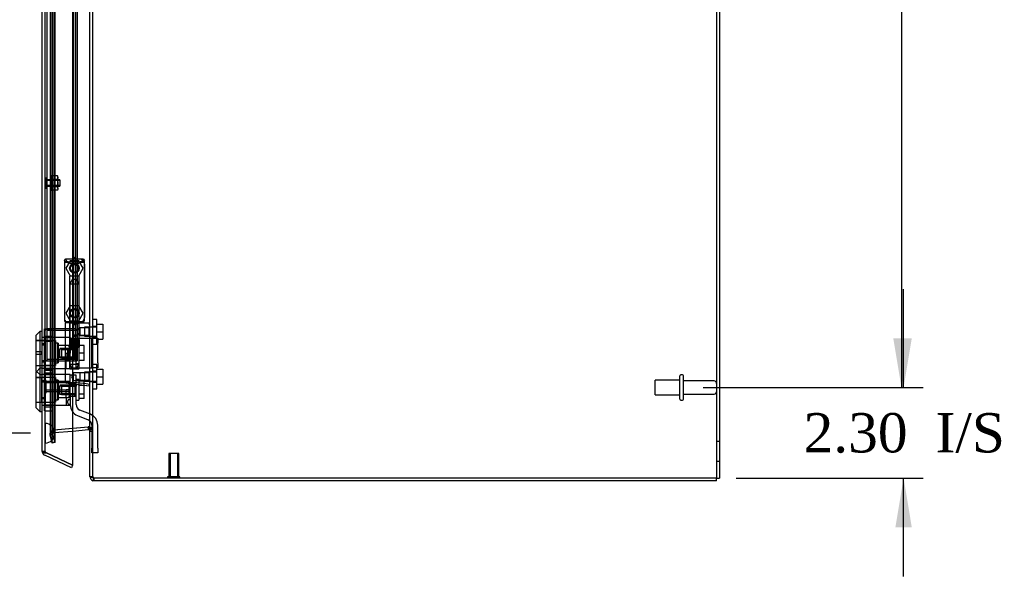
# Model space of a CAD drawing. Header units: inches. Extents: x 1 to 240, y -1 to 159.
# Tile 22 of 30: x 105 to 130, y 54 to 68. Entities that reach past the tile are written whole.
import ezdxf
from ezdxf.enums import TextEntityAlignment as Align
from ezdxf.lldxf.tags import DXFTag

# ---------------------------------------------------------------- set-up
doc = ezdxf.new("R2010")
doc.units = ezdxf.units.IN
doc.header["$MEASUREMENT"] = 0
for name, color, linetype in [('COM70220', 7, 'Continuous'), ('COM70701-3', 7, 'Continuous'), ('COM70703-7', 7, 'Continuous'), ('COM70704-3', 7, 'Continuous'), ('COM70705-11', 7, 'Continuous'), ('COM70714-1', 7, 'Continuous'), ('COM70714-3', 7, 'Continuous'), ('Default', 7, 'Continuous'), ('HNG86659-1', 7, 'Continuous'), ('HNG86659-2', 7, 'Continuous'), ('LOK10031', 7, 'Continuous'), ('LOK10031_CAM', 7, 'Continuous'), ('LOK10031_INSERT', 7, 'Continuous'), ('LOK10031_NUT', 7, 'Continuous'), ('LOK10031_SC', 7, 'Continuous'), ('NTS18118', 7, 'Continuous'), ('SCS86661', 7, 'Continuous'), ('STD26063', 7, 'Continuous'), ('STD26089', 7, 'Continuous'), ('STD26258', 7, 'Continuous'), ('WAM30017', 7, 'Continuous')]:
    doc.layers.add(name, color=color, linetype=linetype)
doc.styles.add('SEACAD_Times_New_Roman', font='times.ttf')
tags = doc.linetypes.add('HIDDEN2', pattern=[0.1875, 0.125, -0.0625]).pattern_tags.tags
tags[6:7] = [DXFTag(74, 4), DXFTag(75, 0), DXFTag(340, '0'), DXFTag(46, 0.0), DXFTag(50, 0.0), DXFTag(44, 0.0), DXFTag(45, 0.0)]
tags[4:5] = [DXFTag(74, 4), DXFTag(75, 0), DXFTag(340, '0'), DXFTag(46, 0.0), DXFTag(50, 0.0), DXFTag(44, 0.0), DXFTag(45, 0.0)]
doc.dimstyles.new('HAMMOND_(STH_-_240x160)', dxfattribs={"dimtxt": 1, "dimasz": 1.25, "dimexe": 0.5, "dimexo": 0.5, "dimgap": 0.25, "dimtad": 0, "dimtih": 1, "dimtoh": 1, "dimzin": 0, "dimdsep": 46, "dimtxsty": 'SEACAD_Times_New_Roman', "dimblk1": '_SE_FILLED', "dimblk2": '_SE_FILLED', "dimsah": 1, "dimcen": 0.5, "dimadec": 0, "dimazin": 0, "dimtfac": 0.8, "dimtofl": 0, "dimtmove": 0, "dimatfit": 3, "dimfxl": 1, "dimtolj": 1, "dimtzin": 0, "dimarcsym": 0})

# ---------------------------------------------------------------- blocks, each defined once
blk = doc.blocks.new('SE2')
at = {"layer": 'COM70220', "color": 7, "linetype": 'HIDDEN2'}
for p, q in [((105.218, 57.771), (105.218, 102.89)), ((105.219, 57.771), (105.219, 102.89)), ((105.221, 57.771), (105.221, 102.89)), ((105.467, 57.771), (105.467, 102.89)), ((105.218, 57.272), (105.218, 57.771)), ((105.218, 57.77), (105.219, 57.77)), ((105.219, 57.272), (105.219, 57.771)), ((105.219, 57.77), (105.221, 57.521)), ((105.221, 57.521), (105.221, 57.771)), ((105.467, 57.521), (105.467, 57.771)), ((105.221, 57.521), (105.219, 57.272)), ((105.219, 57.272), (105.218, 57.272))]:
    blk.add_line(p, q, dxfattribs=at)
for start, end in [(0, 90), (270, 0)]:
    blk.add_arc((105.217, 57.521), 0.25, start, end, dxfattribs=at)
at = {"layer": 'COM70701-3', "color": 7, "linetype": 'Continuous'}
for p in [(122.355, 111.677), (122.283, 56.38)]:
    blk.add_line(p, (122.355, 56.38), dxfattribs=at)
at = {"layer": 'COM70701-3', "color": 7, "linetype": 'HIDDEN2'}
for p, q in [((106.427, 60.221), (106.355, 60.221)), ((106.355, 59.981), (106.427, 59.981)), ((106.427, 59.079), (106.355, 59.079)), ((106.355, 58.839), (106.427, 58.839)), ((106.349, 57.633), (106.41, 57.633)), ((122.355, 57.308), (122.283, 57.308)), ((122.283, 56.808), (122.355, 56.808))]:
    blk.add_line(p, q, dxfattribs=at)
at = {"layer": 'COM70703-7', "color": 7, "linetype": 'HIDDEN2'}
for p, q in [((105.356, 57.553), (105.36, 57.56)), ((105.42, 57.519), (105.36, 57.56)), ((105.42, 57.519), (105.36, 57.56)), ((105.424, 57.604), (105.44, 57.606)), ((105.441, 57.534), (105.424, 57.604)), ((105.44, 57.606), (106.309, 57.683)), ((105.447, 57.535), (105.44, 57.606)), ((105.447, 57.535), (105.917, 57.576)), ((106.309, 57.683), (106.328, 57.683)), ((106.309, 57.682), (106.309, 57.683)), ((106.322, 57.611), (106.328, 57.683)), ((106.327, 57.674), (106.328, 57.683)), ((106.348, 57.597), (106.405, 57.64)), ((106.349, 57.594), (106.41, 57.633)), ((106.355, 57.602), (106.405, 57.64)), ((106.355, 57.598), (106.41, 57.633)), ((106.355, 57.575), (106.427, 57.575)), ((106.405, 57.64), (106.41, 57.633)), ((105.342, 57.499), (105.356, 57.553)), ((105.414, 57.499), (105.342, 57.499)), ((105.345, 57.471), (105.342, 57.499)), ((105.415, 57.49), (105.345, 57.471)), ((105.4, 57.266), (105.345, 57.471)), ((105.419, 57.517), (105.356, 57.553)), ((105.414, 57.499), (105.419, 57.517)), ((105.415, 57.49), (105.414, 57.499)), ((105.47, 57.285), (105.415, 57.49)), ((105.419, 57.517), (105.42, 57.519)), ((105.42, 57.519), (105.441, 57.534)), ((105.441, 57.534), (105.447, 57.535)), ((105.47, 57.285), (105.4, 57.266)), ((106.355, 56.416), (106.427, 56.416))]:
    blk.add_line(p, q, dxfattribs=at)
at = {"layer": 'COM70703-7', "color": 7, "linetype": 'Continuous'}
for p, q in [((105.917, 57.576), (106.316, 57.611)), ((106.316, 57.611), (106.309, 57.682)), ((106.316, 57.611), (106.322, 57.611)), ((106.322, 57.611), (106.327, 57.674)), ((106.348, 57.597), (106.355, 57.602)), ((106.348, 57.597), (106.349, 57.594)), ((106.349, 57.594), (106.355, 57.598)), ((106.453, 56.382), (106.432, 56.313)), ((106.463, 56.308), (106.432, 56.313)), ((106.463, 56.308), (106.463, 56.38)), ((122.283, 56.308), (106.463, 56.308)), ((122.283, 56.308), (122.283, 56.38))]:
    blk.add_line(p, q, dxfattribs=at)
at = {"layer": 'COM70703-7', "color": 7, "linetype": 'HIDDEN2'}
for centre, radius, start, end in [((105.45, 57.499), 0.108, 103.7843, 145.7899), ((106.319, 57.575), 0.108, 36.8348, 85.3824), ((106.318, 57.575), 0.109, 0.0924, 32.6845), ((106.463, 56.416), 0.036, 180.0001, 253.6889)]:
    blk.add_arc(centre, radius, start, end, dxfattribs=at)
at = {"layer": 'COM70703-7', "color": 7, "linetype": 'Continuous'}
for centre, radius, start, end in [((106.319, 57.575), 0.036, 36.835, 85.3822), ((106.463, 56.416), 0.108, 180, 253.689)]:
    blk.add_arc(centre, radius, start, end, dxfattribs=at)
at = {"layer": 'COM70704-3', "color": 7, "linetype": 'Continuous'}
for p, q in [((122.283, 111.679), (122.283, 56.38)), ((106.355, 56.416), (106.355, 104.211)), ((105.917, 57.648), (106.316, 57.683)), ((106.316, 57.683), (106.322, 57.681)), ((106.319, 57.682), (106.319, 57.682)), ((106.348, 57.64), (106.355, 57.575)), ((106.463, 56.38), (106.432, 56.383)), ((122.283, 56.38), (106.463, 56.38))]:
    blk.add_line(p, q, dxfattribs=at)
at = {"layer": 'COM70704-3', "color": 7, "linetype": 'HIDDEN2'}
for p, q in [((106.427, 56.416), (106.427, 104.211)), ((105.342, 103.133), (105.342, 57.499)), ((105.4, 57.285), (105.4, 103.346)), ((105.414, 103.133), (105.414, 57.499)), ((105.47, 57.285), (105.47, 103.346)), ((105.42, 57.56), (105.36, 57.56)), ((105.414, 57.499), (105.42, 57.56)), ((105.42, 57.56), (105.441, 57.603)), ((105.424, 57.603), (105.44, 57.606)), ((105.441, 57.603), (105.424, 57.603)), ((105.44, 57.606), (106.309, 57.683)), ((105.447, 57.606), (105.44, 57.606)), ((105.441, 57.603), (105.447, 57.606)), ((105.447, 57.606), (105.917, 57.648)), ((106.316, 57.683), (106.309, 57.683)), ((106.319, 57.682), (106.319, 57.682)), ((106.322, 57.681), (106.328, 57.681)), ((106.348, 57.64), (106.405, 57.64)), ((106.355, 57.575), (106.427, 57.575)), ((105.414, 57.499), (105.342, 57.499)), ((105.345, 57.49), (105.342, 57.499)), ((105.415, 57.49), (105.345, 57.49)), ((105.4, 57.285), (105.345, 57.49)), ((105.47, 57.285), (105.415, 57.49)), ((105.47, 57.285), (105.4, 57.285)), ((106.355, 56.416), (106.427, 56.416)), ((106.453, 56.383), (106.432, 56.383))]:
    blk.add_line(p, q, dxfattribs=at)
at = {"layer": 'COM70704-3', "color": 7, "linetype": 'Continuous'}
blk.add_arc((106.143, 57.54), 0.228, 26.0218, 38.2777, dxfattribs=at)
blk.add_open_spline([(106.432, 56.383), (106.421, 56.386), (106.411, 56.388), (106.392, 56.394), (106.383, 56.397), (106.369, 56.402), (106.364, 56.405), (106.357, 56.411), (106.355, 56.413), (106.355, 56.416)], degree=3, knots=[0, 0, 0, 0, 0.25, 0.25, 0.5, 0.5, 0.75, 0.75, 1, 1, 1, 1], dxfattribs=at)
at = {"layer": 'COM70704-3', "color": 7, "linetype": 'HIDDEN2'}
blk.add_open_spline([(106.453, 56.383), (106.445, 56.388), (106.439, 56.394), (106.429, 56.405), (106.427, 56.411), (106.427, 56.416)], degree=3, knots=[0, 0, 0, 0, 0.5, 0.5, 1, 1, 1, 1], dxfattribs=at)
at = {"layer": 'COM70705-11', "color": 7, "linetype": 'Continuous'}
for p, q in [((105.917, 103.953), (105.917, 56.708)), ((105.145, 57.058), (105.145, 103.603)), ((105.15, 57.025), (105.151, 57.025)), ((105.151, 57.018), (105.151, 57.025)), ((105.253, 57.018), (105.151, 57.018)), ((105.887, 56.643), (105.207, 56.96)), ((105.253, 57.018), (105.917, 56.708)), ((105.917, 56.708), (105.253, 57.018)), ((105.917, 56.708), (105.887, 56.643))]:
    blk.add_line(p, q, dxfattribs=at)
at = {"layer": 'COM70705-11', "color": 7, "linetype": 'HIDDEN2'}
for p, q in [((105.217, 57.058), (105.217, 103.603)), ((106.092, 61.95), (106.042, 61.95)), ((106.217, 61.825), (106.217, 60.462)), ((106.042, 60.337), (106.092, 60.337)), ((105.217, 59.955), (105.215, 59.955)), ((105.217, 59.758), (105.145, 59.758)), ((105.217, 59.361), (105.145, 59.361)), ((105.217, 59.164), (105.215, 59.164)), ((105.217, 58.821), (105.145, 58.821)), ((105.217, 59.018), (105.215, 59.018)), ((105.217, 58.424), (105.145, 58.424)), ((105.217, 58.227), (105.215, 58.227)), ((105.217, 57.058), (105.145, 57.058)), ((105.151, 57.025), (105.251, 57.025)), ((105.253, 57.018), (105.238, 57.025))]:
    blk.add_line(p, q, dxfattribs=at)
for centre in [(105.961, 61.715), (105.961, 60.573)]:
    blk.add_circle(centre, 0.12, dxfattribs=at)
for centre, radius, start, end in [((106.042, 62.075), 0.125, 180, 270), ((106.092, 61.825), 0.125, 0, 90), ((106.042, 60.212), 0.125, 90, 180), ((106.092, 60.462), 0.125, 270, 0), ((105.253, 57.058), 0.036, 180, 245)]:
    blk.add_arc(centre, radius, start, end, dxfattribs=at)
at = {"layer": 'COM70705-11', "color": 7, "linetype": 'Continuous'}
for start, end in [(180, 197.5839), (197.5839, 245)]:
    blk.add_arc((105.253, 57.058), 0.108, start, end, dxfattribs=at)
blk.add_ellipse((105.253, 57.058), major_axis=(0.108, 0), ratio=0.9073, start_param=3.141593, end_param=3.481043, dxfattribs=at)
at = {"layer": 'COM70705-11', "color": 7, "linetype": 'HIDDEN2'}
for centre, major_axis, ratio, start_param, end_param in [((105.253, 57.058), (0.036, 0), 0.9073, 3.141593, 4.665617), ((105.253, 63.433), (0, -6.415), 0.005612, 6.236413, 6.283185)]:
    blk.add_ellipse(centre, major_axis=major_axis, ratio=ratio, start_param=start_param, end_param=end_param, dxfattribs=at)
at = {"layer": 'COM70714-1', "color": 7, "linetype": 'HIDDEN2'}
for p, q in [((105.987, 60.174), (105.26, 60.174)), ((105.987, 60.134), (105.26, 60.134)), ((105.936, 60.026), (105.987, 60.026)), ((105.936, 59.986), (105.987, 59.986)), ((105.26, 59.401), (105.987, 59.401)), ((105.987, 59.549), (105.936, 59.549)), ((105.987, 59.509), (105.936, 59.509))]:
    blk.add_line(p, q, dxfattribs=at)
for centre, radius, start, end in [((105.26, 60.131), 0.043, 90, 180), ((105.26, 60.131), 0.003, 90, 180), ((105.987, 60.131), 0.043, 0, 90), ((105.987, 60.131), 0.003, 0, 90), ((105.987, 60.029), 0.003, 270, 0), ((105.987, 60.029), 0.043, 270, 0), ((105.26, 59.404), 0.043, 180, 270), ((105.26, 59.404), 0.003, 180, 270), ((105.987, 59.506), 0.043, 0, 90), ((105.987, 59.506), 0.003, 0, 90), ((105.987, 59.404), 0.003, 270, 0), ((105.987, 59.404), 0.043, 270, 0)]:
    blk.add_arc(centre, radius, start, end, dxfattribs=at)
at = {"layer": 'COM70714-3', "color": 7, "linetype": 'HIDDEN2'}
for p, q in [((105.257, 101.299), (105.257, 59.361)), ((105.936, 101.299), (105.936, 59.361)), ((105.99, 101.299), (105.99, 59.361)), ((106.03, 101.299), (106.03, 59.361)), ((105.217, 59.361), (105.26, 59.361)), ((105.26, 59.361), (105.987, 59.361)), ((105.987, 59.361), (106.03, 59.361))]:
    blk.add_line(p, q, dxfattribs=at)
at = {"layer": 'HNG86659-1', "color": 7, "linetype": 'HIDDEN2'}
for p, q in [((105.706, 61.911), (105.725, 61.861)), ((105.706, 61.911), (105.706, 60.396)), ((106.177, 61.95), (105.743, 61.95)), ((105.767, 61.895), (105.745, 61.95)), ((105.768, 61.892), (105.745, 61.95)), ((105.768, 61.892), (105.767, 61.895)), ((106.154, 61.892), (106.177, 61.95)), ((106.154, 61.892), (106.155, 61.895)), ((106.155, 61.895), (106.177, 61.95)), ((106.216, 61.911), (106.197, 61.861)), ((106.216, 60.396), (106.216, 61.911)), ((105.841, 61.506), (105.841, 60.349)), ((106.069, 61.518), (105.853, 61.518)), ((106.081, 60.349), (106.081, 61.506)), ((105.725, 60.392), (105.725, 60.357)), ((105.725, 60.317), (105.725, 58.836)), ((106.177, 60.357), (105.745, 60.357)), ((105.745, 60.337), (106.042, 60.337)), ((106.042, 60.337), (105.745, 60.337)), ((105.841, 60.349), (105.829, 60.337)), ((105.829, 60.337), (105.841, 60.325)), ((106.081, 60.349), (105.841, 60.349)), ((105.841, 60.325), (106.081, 60.325)), ((105.841, 60.325), (105.841, 59.168)), ((106.093, 60.337), (106.081, 60.349)), ((106.081, 60.325), (106.093, 60.337)), ((106.081, 60.197), (106.081, 60.325)), ((106.343, 60.317), (106.082, 60.317)), ((106.092, 60.337), (106.178, 60.337)), ((106.178, 60.337), (106.092, 60.337)), ((106.197, 60.357), (106.197, 60.392)), ((106.101, 60.198), (106.08, 60.198)), ((106.334, 60.198), (106.101, 60.198)), ((106.334, 60.198), (106.101, 60.198)), ((106.101, 60.198), (106.101, 60.004)), ((106.355, 60.219), (106.334, 60.198)), ((106.334, 60.004), (106.334, 60.198)), ((106.08, 60.004), (106.101, 60.004)), ((106.081, 59.168), (106.081, 60.005)), ((106.101, 60.004), (106.334, 60.004)), ((106.334, 60.004), (106.101, 60.004)), ((106.334, 60.004), (106.355, 59.983)), ((105.853, 59.156), (106.069, 59.156)), ((106.355, 59.077), (106.334, 59.056)), ((105.941, 59.056), (105.886, 58.959)), ((105.886, 58.959), (105.941, 58.862)), ((105.941, 58.862), (105.941, 59.056)), ((106.101, 59.056), (105.941, 59.056)), ((105.941, 58.862), (106.101, 58.862)), ((106.334, 59.056), (106.101, 59.056)), ((106.334, 59.056), (106.101, 59.056)), ((106.101, 59.056), (106.101, 58.862)), ((106.101, 58.862), (106.334, 58.862)), ((106.334, 58.862), (106.101, 58.862)), ((106.334, 58.862), (106.334, 59.056)), ((106.334, 58.862), (106.355, 58.841)), ((105.901, 58.78), (105.759, 58.797)), ((105.884, 58.782), (106.344, 58.725)), ((105.901, 58.78), (106.342, 58.725))]:
    blk.add_line(p, q, dxfattribs=at)
for centre, radius in [((105.961, 61.715), 0.118), ((105.961, 61.715), 0.0968), ((105.961, 61.715), 0.0968), ((105.961, 60.573), 0.118), ((105.961, 60.573), 0.0968), ((105.961, 60.573), 0.0968)]:
    blk.add_circle(centre, radius, dxfattribs=at)
for centre, radius, start, end in [((105.745, 61.911), 0.0392, 106.467, 168.78), ((105.645, 61.215), 0.706, 84.0827, 84.9945), ((105.749, 61.911), 0.0432, 170.3107, 181.0665), ((105.75, 61.856), 0.0255, 130.6693, 167.2932), ((105.983, 62.684), 0.846, 252.8757, 268.5407), ((105.744, 61.901), 0.0491, 88.6161, 102.0318), ((106.159, 62.01), 0.429, 188.1861, 189.6334), ((105.941, 62.677), 0.839, 271.3912, 287.1924), ((106.178, 61.901), 0.0491, 77.9682, 91.3839), ((105.764, 62.01), 0.429, 350.3666, 351.8139), ((106.177, 61.911), 0.0392, 11.22, 73.533), ((106.172, 61.856), 0.0255, 12.7068, 49.3307), ((106.277, 61.215), 0.706, 95.0056, 95.9172), ((106.173, 61.911), 0.0432, 358.9335, 9.6893), ((105.853, 61.506), 0.0118, 90, 180), ((106.069, 61.506), 0.0118, 0, 90), ((105.745, 60.395), 0.039, 178.4395, 188.4336), ((105.644, 61.098), 0.711, 274.9928, 275.9147), ((105.745, 60.396), 0.0395, 190.0421, 269.2684), ((105.759, 60.391), 0.0339, 170.6161, 269.1461), ((105.745, 60.357), 0.0197, 180, 270), ((105.745, 60.317), 0.0197, 90, 180), ((105.745, 60.399), 0.0417, 269.1335, 269.9996), ((106.164, 60.391), 0.0339, 270.8567, 9.3811), ((106.177, 60.399), 0.0417, 270.0004, 270.8665), ((106.177, 60.396), 0.0395, 270.7315, 349.9579), ((106.178, 60.357), 0.0197, 270, 360), ((106.178, 60.317), 0.0197, 0, 90), ((106.278, 61.098), 0.711, 264.0854, 265.0071), ((106.177, 60.395), 0.039, 351.5664, 1.5605), ((106.343, 60.306), 0.0118, 88.3734, 89.9992), ((106.343, 60.306), 0.0118, 0, 88.3726), ((105.143, 60.938), 1.368, 331.1816, 331.5055), ((105.853, 59.168), 0.0118, 180, 270), ((106.069, 59.168), 0.0118, 270, 0), ((105.764, 58.836), 0.0394, 179.9447, 262.875), ((106.31, 58.741), 0.0401, 21.8367, 34.9857), ((106.343, 58.736), 0.0118, 262.875, 274.4046), ((106.343, 58.736), 0.0118, 274.3868, 294.9231), ((105.692, 58.715), 0.656, 0.9731, 3.5902), ((106.343, 58.736), 0.0118, 294.9228, 360)]:
    blk.add_arc(centre, radius, start, end, dxfattribs=at)
for centre, major_axis, ratio, start_param, end_param in [((105.745, 61.938), (0, -0.0118), 0.049276, 3.017238, 3.218468), ((105.961, 61.902), (-0.203, 0), 0.124034, 0.384899, 2.682307), ((106.177, 61.938), (0, -0.0118), 0.049276, 3.064718, 3.265947)]:
    blk.add_ellipse(centre, major_axis=major_axis, ratio=ratio, start_param=start_param, end_param=end_param, dxfattribs=at)
for points, knots in [([(105.733, 61.875), (105.736, 61.878), (105.738, 61.881), (105.744, 61.887), (105.747, 61.889), (105.753, 61.891), (105.754, 61.892), (105.758, 61.893), (105.76, 61.893), (105.763, 61.893), (105.764, 61.893), (105.766, 61.893), (105.767, 61.892), (105.768, 61.892)], [0, 0, 0, 0, 0.25, 0.25, 0.5, 0.5, 0.625, 0.625, 0.75, 0.75, 0.875, 0.875, 1, 1, 1, 1]), ([(106.189, 61.875), (106.187, 61.878), (106.184, 61.881), (106.178, 61.887), (106.175, 61.889), (106.17, 61.891), (106.168, 61.892), (106.164, 61.893), (106.162, 61.893), (106.159, 61.893), (106.158, 61.893), (106.156, 61.893), (106.155, 61.892), (106.154, 61.892)], [0, 0, 0, 0, 0.25, 0.25, 0.5, 0.5, 0.625, 0.625, 0.75, 0.75, 0.875, 0.875, 1, 1, 1, 1]), ([(105.95, 60.278), (105.955, 60.28), (105.961, 60.283), (105.972, 60.287), (105.977, 60.289), (105.994, 60.296), (106.005, 60.3), (106.028, 60.308), (106.039, 60.311), (106.061, 60.316), (106.071, 60.317), (106.082, 60.317)], [0, 0, 0, 0, 0.125, 0.125, 0.25, 0.25, 0.5, 0.5, 0.75, 0.75, 1, 1, 1, 1]), ([(106.346, 60.285), (106.346, 60.294), (106.346, 60.302), (106.346, 60.311), (106.345, 60.313), (106.345, 60.316), (106.345, 60.316), (106.344, 60.317), (106.344, 60.317), (106.344, 60.317), (106.344, 60.317), (106.344, 60.317), (106.344, 60.317), (106.343, 60.317)], [0, 0, 0, 0, 0.5, 0.5, 0.75, 0.75, 0.875, 0.875, 0.9375, 0.9375, 0.96875, 0.96875, 1, 1, 1, 1]), ([(106.081, 60.198), (106.081, 60.198), (106.071, 60.186), (106.054, 60.16), (106.047, 60.15), (106.036, 60.128), (106.032, 60.115), (106.032, 60.088), (106.036, 60.075), (106.047, 60.052), (106.053, 60.042), (106.065, 60.025), (106.071, 60.018), (106.079, 60.007), (106.081, 60.004), (106.081, 60.004), (106.081, 60.004), (106.081, 60.004)], [0.2503152, 0.2503152, 0.2503152, 0.2503152, 0.375, 0.375, 0.4375, 0.4375, 0.5, 0.5, 0.5625, 0.5625, 0.625, 0.625, 0.6875, 0.6875, 0.75, 0.75, 0.7505722, 0.7505722, 0.7505722, 0.7505722]), ([(106.346, 60.285), (106.349, 60.285), (106.351, 60.285), (106.354, 60.284), (106.355, 60.284), (106.355, 60.284)], [0, 0, 0, 0, 0.5, 0.5, 1, 1, 1, 1]), ([(105.898, 58.799), (105.849, 58.807), (105.804, 58.814), (105.742, 58.827), (105.725, 58.833), (105.725, 58.836)], [0, 0, 0, 0, 0.5, 0.5, 1, 1, 1, 1]), ([(105.95, 58.813), (105.949, 58.813), (105.948, 58.813), (105.947, 58.813), (105.947, 58.813), (105.945, 58.812), (105.944, 58.812), (105.941, 58.811), (105.939, 58.81), (105.932, 58.808), (105.928, 58.807), (105.915, 58.804), (105.907, 58.801), (105.898, 58.799)], [0, 0, 0, 0, 0.03125, 0.03125, 0.0625, 0.0625, 0.125, 0.125, 0.25, 0.25, 0.5, 0.5, 1, 1, 1, 1]), ([(106.342, 58.764), (106.316, 58.767), (106.29, 58.77), (106.264, 58.773), (106.159, 58.787), (106.054, 58.8), (105.95, 58.813)], [0, 0, 0, 0, 0.198595, 0.198595, 0.198595, 1, 1, 1, 1]), ([(105.898, 58.799), (105.898, 58.796), (105.898, 58.793), (105.897, 58.788), (105.897, 58.786), (105.897, 58.783), (105.897, 58.783), (105.896, 58.782), (105.895, 58.781), (105.893, 58.781), (105.891, 58.781), (105.888, 58.782), (105.886, 58.782), (105.884, 58.782)], [0, 0, 0, 0, 0.25, 0.25, 0.5, 0.5, 0.625, 0.625, 0.75, 0.75, 0.875, 0.875, 1, 1, 1, 1]), ([(106.347, 58.756), (106.349, 58.756), (106.351, 58.756), (106.354, 58.756), (106.355, 58.756), (106.355, 58.757)], [0, 0, 0, 0, 0.5, 0.5, 1, 1, 1, 1])]:
    blk.add_open_spline(points, degree=3, knots=knots, dxfattribs=at)
at = {"layer": 'HNG86659-2', "color": 7, "linetype": 'HIDDEN2'}
for p, q in [((105.912, 61.44), (105.843, 61.321)), ((105.843, 61.321), (106.079, 61.321)), ((105.843, 61.321), (105.843, 59.904)), ((105.912, 61.44), (106.01, 61.44)), ((106.079, 61.321), (106.01, 61.44)), ((106.079, 59.904), (106.079, 61.321)), ((105.838, 59.904), (105.838, 59.707)), ((105.838, 59.904), (105.842, 59.904)), ((105.838, 59.904), (105.838, 59.707)), ((105.84, 59.904), (105.84, 59.707)), ((105.842, 59.904), (105.847, 59.904)), ((105.842, 59.904), (105.842, 59.707)), ((105.844, 59.904), (105.844, 59.707)), ((105.847, 59.904), (105.865, 59.904)), ((105.847, 59.904), (105.847, 59.707)), ((105.849, 59.904), (105.849, 59.707)), ((105.851, 59.904), (105.851, 59.707)), ((105.859, 59.904), (105.859, 59.707)), ((105.859, 59.904), (105.859, 59.707)), ((105.865, 59.904), (105.873, 59.904)), ((105.865, 59.904), (105.865, 59.707)), ((105.873, 59.904), (105.875, 59.904)), ((105.873, 59.904), (105.873, 59.707)), ((105.875, 59.904), (105.904, 59.904)), ((105.875, 59.904), (105.875, 59.707)), ((105.883, 59.904), (105.883, 59.707)), ((105.892, 59.904), (105.892, 59.707)), ((105.896, 59.904), (105.896, 59.707)), ((105.904, 59.904), (105.913, 59.904)), ((105.904, 59.904), (105.904, 59.707)), ((105.913, 59.904), (105.918, 59.904)), ((105.913, 59.904), (105.913, 59.707)), ((105.918, 59.904), (105.953, 59.904)), ((105.918, 59.904), (105.918, 59.707)), ((105.929, 59.904), (105.929, 59.707)), ((105.937, 59.904), (105.937, 59.707)), ((105.943, 59.904), (105.943, 59.707)), ((105.953, 59.904), (105.961, 59.904)), ((105.953, 59.904), (105.953, 59.707)), ((105.961, 59.904), (105.968, 59.904)), ((105.961, 59.904), (105.961, 59.707)), ((105.968, 59.904), (106.004, 59.904)), ((105.968, 59.904), (105.968, 59.707)), ((105.979, 59.904), (105.979, 59.707)), ((105.986, 59.904), (105.986, 59.707)), ((105.994, 59.904), (105.994, 59.707)), ((106.004, 59.904), (106.009, 59.904)), ((106.004, 59.904), (106.004, 59.707)), ((106.009, 59.904), (106.018, 59.904)), ((106.009, 59.904), (106.009, 59.707)), ((106.018, 59.904), (106.047, 59.904)), ((106.018, 59.904), (106.018, 59.707)), ((106.027, 59.904), (106.027, 59.707)), ((106.031, 59.904), (106.031, 59.707)), ((106.04, 59.904), (106.04, 59.707)), ((106.047, 59.904), (106.049, 59.904)), ((106.047, 59.904), (106.047, 59.707)), ((106.049, 59.904), (106.057, 59.904)), ((106.049, 59.904), (106.049, 59.707)), ((106.057, 59.904), (106.075, 59.904)), ((106.057, 59.904), (106.057, 59.707)), ((106.063, 59.904), (106.063, 59.707)), ((106.064, 59.904), (106.064, 59.707)), ((106.071, 59.904), (106.071, 59.707)), ((106.073, 59.904), (106.073, 59.707)), ((106.075, 59.904), (106.08, 59.904)), ((106.075, 59.904), (106.075, 59.707)), ((106.079, 59.904), (106.079, 59.707)), ((106.08, 59.904), (106.084, 59.904)), ((106.08, 59.904), (106.08, 59.707)), ((106.082, 59.904), (106.082, 59.707)), ((106.084, 59.904), (106.084, 59.707)), ((106.084, 59.707), (106.084, 59.904)), ((105.838, 59.707), (105.842, 59.707)), ((105.842, 59.707), (105.847, 59.707)), ((105.843, 59.707), (105.843, 59.274)), ((105.847, 59.707), (105.865, 59.707)), ((105.865, 59.707), (105.873, 59.707)), ((105.873, 59.707), (105.875, 59.707)), ((105.875, 59.707), (105.904, 59.707)), ((105.904, 59.707), (105.913, 59.707)), ((105.913, 59.707), (105.918, 59.707)), ((105.918, 59.707), (105.953, 59.707)), ((105.953, 59.707), (105.961, 59.707)), ((105.961, 59.707), (105.968, 59.707)), ((105.968, 59.707), (106.004, 59.707)), ((106.004, 59.707), (106.009, 59.707)), ((106.009, 59.707), (106.018, 59.707)), ((106.018, 59.707), (106.047, 59.707)), ((106.047, 59.707), (106.049, 59.707)), ((106.049, 59.707), (106.057, 59.707)), ((106.057, 59.707), (106.075, 59.707)), ((106.075, 59.707), (106.08, 59.707)), ((106.079, 59.274), (106.079, 59.707)), ((106.08, 59.707), (106.084, 59.707)), ((105.843, 59.274), (106.079, 59.274)), ((105.843, 59.274), (105.912, 59.156)), ((106.01, 59.156), (106.079, 59.274))]:
    blk.add_line(p, q, dxfattribs=at)
at = {"layer": 'LOK10031', "color": 7, "linetype": 'Continuous'}
for p, q in [((105.085, 60.11), (104.985, 60.01)), ((105.085, 60.11), (105.085, 59.01)), ((105.145, 60.11), (105.085, 60.11)), ((104.985, 60.01), (104.985, 59.11)), ((104.985, 59.11), (105.085, 59.01)), ((105.004, 59.091), (104.985, 59.072)), ((104.985, 59.072), (104.985, 58.172)), ((105.085, 59.01), (105.085, 58.072)), ((105.085, 59.01), (105.145, 59.01)), ((104.985, 58.172), (105.085, 58.072)), ((105.085, 58.072), (105.145, 58.072))]:
    blk.add_line(p, q, dxfattribs=at)
at = {"layer": 'LOK10031', "color": 7, "linetype": 'HIDDEN2'}
for p, q in [((105.485, 59.875), (104.985, 59.875)), ((105.215, 59.955), (105.145, 59.955)), ((105.215, 59.955), (105.215, 59.791)), ((105.855, 59.952), (105.215, 59.952)), ((105.485, 59.875), (105.485, 59.245)), ((105.545, 59.81), (105.485, 59.81)), ((105.545, 59.81), (105.545, 59.31)), ((105.855, 59.952), (105.855, 59.936)), ((105.215, 59.791), (105.145, 59.791)), ((105.215, 59.791), (105.215, 59.329)), ((105.855, 59.753), (105.545, 59.753)), ((105.755, 59.167), (105.755, 59.56)), ((105.755, 59.56), (105.855, 59.56)), ((105.855, 59.681), (105.855, 59.56)), ((105.215, 59.329), (105.145, 59.329)), ((105.215, 59.329), (105.215, 59.164)), ((105.485, 59.31), (105.545, 59.31)), ((105.545, 59.366), (105.755, 59.366)), ((105.855, 59.366), (105.755, 59.366)), ((104.985, 59.245), (105.485, 59.245)), ((105.085, 59.172), (105.004, 59.091)), ((105.145, 59.172), (105.085, 59.172)), ((105.215, 59.164), (105.145, 59.164)), ((105.215, 59.167), (105.755, 59.167)), ((105.755, 59.167), (105.855, 59.167)), ((105.855, 59.167), (105.855, 59.186)), ((105.485, 58.937), (104.985, 58.937)), ((105.215, 59.018), (105.145, 59.018)), ((105.215, 58.853), (105.145, 58.853)), ((105.215, 59.018), (105.215, 58.853)), ((105.855, 59.015), (105.215, 59.015)), ((105.215, 58.853), (105.215, 58.391)), ((105.485, 58.937), (105.485, 58.307)), ((105.545, 58.872), (105.485, 58.872)), ((105.545, 58.872), (105.545, 58.372)), ((105.855, 58.816), (105.545, 58.816)), ((105.855, 58.511), (105.855, 59.015)), ((105.755, 58.429), (105.755, 58.622)), ((105.855, 58.622), (105.755, 58.622)), ((104.985, 58.307), (105.485, 58.307)), ((105.215, 58.391), (105.145, 58.391)), ((105.215, 58.391), (105.215, 58.227)), ((105.485, 58.372), (105.545, 58.372)), ((105.545, 58.429), (105.755, 58.429)), ((105.755, 58.429), (105.755, 58.23)), ((105.755, 58.429), (105.855, 58.429)), ((105.215, 58.227), (105.145, 58.227)), ((105.215, 58.23), (105.755, 58.23)), ((105.755, 58.23), (105.855, 58.23)), ((105.855, 58.23), (105.855, 58.249))]:
    blk.add_line(p, q, dxfattribs=at)
at = {"layer": 'LOK10031_CAM', "color": 7, "linetype": 'HIDDEN2'}
for p, q in [((105.855, 59.936), (106.042, 59.936)), ((105.855, 59.681), (105.855, 59.936)), ((106.005, 59.186), (106.005, 59.936)), ((106.042, 59.936), (106.311, 59.936)), ((106.311, 59.936), (106.405, 59.936)), ((106.405, 59.936), (106.555, 59.936)), ((106.405, 59.811), (106.405, 59.936)), ((106.405, 59.311), (106.405, 59.811)), ((106.555, 59.936), (106.555, 59.811)), ((106.555, 59.311), (106.555, 59.811)), ((105.795, 59.481), (105.795, 59.641)), ((105.825, 59.671), (105.855, 59.671)), ((105.855, 59.719), (106.005, 59.719)), ((105.855, 59.186), (105.855, 59.56)), ((105.825, 59.451), (105.855, 59.451)), ((105.855, 59.404), (106.005, 59.404)), ((106.405, 59.186), (106.405, 59.311)), ((106.555, 59.311), (106.555, 59.186)), ((105.855, 59.186), (106.042, 59.186)), ((106.042, 59.186), (106.311, 59.186)), ((106.311, 59.186), (106.405, 59.186)), ((106.555, 59.186), (106.405, 59.186)), ((106.005, 58.999), (105.855, 58.999)), ((106.005, 58.624), (106.005, 58.999)), ((105.855, 58.781), (106.005, 58.781)), ((106.005, 58.249), (106.005, 58.624)), ((105.795, 58.286), (105.795, 58.346)), ((105.825, 58.376), (105.855, 58.376)), ((105.855, 58.511), (105.855, 58.249)), ((105.855, 58.466), (106.005, 58.466)), ((105.825, 58.256), (105.855, 58.256)), ((106.367, 58.001), (106.099, 58.11)), ((106.042, 57.971), (106.311, 57.862)), ((106.405, 57.723), (106.405, 57.144)), ((106.555, 57.144), (106.555, 57.723)), ((106.405, 57.019), (106.405, 57.144)), ((106.555, 57.144), (106.555, 57.019)), ((106.555, 57.019), (106.405, 57.019))]:
    blk.add_line(p, q, dxfattribs=at)
for centre, radius, start, end in [((105.825, 59.641), 0.03, 90, 180), ((105.825, 59.481), 0.03, 180, 270), ((105.825, 58.346), 0.03, 90, 180), ((105.825, 58.286), 0.03, 180, 270), ((106.155, 58.249), 0.3, 180, 247.9806), ((106.155, 58.249), 0.15, 180, 247.9806), ((106.255, 57.723), 0.15, 0, 67.9806), ((106.255, 57.723), 0.3, 0, 67.9806)]:
    blk.add_arc(centre, radius, start, end, dxfattribs=at)
at = {"layer": 'LOK10031_INSERT', "color": 7, "linetype": 'HIDDEN2'}
for p, q in [((105.47, 59.872), (104.985, 59.872)), ((105.47, 59.872), (105.47, 59.247)), ((105.53, 59.81), (105.47, 59.81)), ((105.53, 59.81), (105.53, 59.31)), ((104.985, 59.6), (105.135, 59.6)), ((105.135, 59.52), (105.135, 59.6)), ((105.82, 59.753), (105.53, 59.753)), ((105.97, 59.678), (105.595, 59.678)), ((105.595, 59.678), (105.595, 59.658)), ((105.595, 59.461), (105.595, 59.658)), ((105.97, 59.658), (105.595, 59.658)), ((105.82, 59.753), (105.82, 59.716)), ((105.82, 59.716), (105.97, 59.716)), ((105.82, 59.674), (105.82, 59.445)), ((105.97, 59.674), (105.82, 59.674)), ((105.97, 59.674), (105.97, 59.716)), ((105.97, 59.674), (105.97, 59.445)), ((105.135, 59.52), (104.985, 59.52)), ((105.47, 59.31), (105.53, 59.31)), ((105.53, 59.366), (105.82, 59.366)), ((105.595, 59.461), (105.97, 59.461)), ((105.595, 59.442), (105.595, 59.461)), ((105.97, 59.442), (105.595, 59.442)), ((105.82, 59.445), (105.97, 59.445)), ((105.82, 59.404), (105.82, 59.366)), ((105.855, 59.404), (105.82, 59.404)), ((105.97, 59.404), (105.97, 59.445)), ((104.985, 59.247), (105.47, 59.247)), ((105.135, 58.932), (104.985, 58.932)), ((105.135, 58.932), (105.135, 58.935)), ((105.47, 58.935), (105.135, 58.935)), ((105.135, 58.312), (105.135, 58.932)), ((105.47, 58.935), (105.47, 58.31)), ((105.53, 58.872), (105.47, 58.872)), ((105.53, 58.872), (105.53, 58.372)), ((105.82, 58.816), (105.53, 58.816)), ((105.82, 58.778), (105.82, 58.816)), ((105.97, 58.741), (105.595, 58.741)), ((105.595, 58.741), (105.595, 58.721)), ((105.595, 58.524), (105.595, 58.721)), ((105.97, 58.721), (105.595, 58.721)), ((105.82, 58.778), (105.97, 58.778)), ((105.82, 58.737), (105.82, 58.508)), ((105.97, 58.737), (105.82, 58.737)), ((105.97, 58.737), (105.97, 58.778)), ((105.97, 58.737), (105.97, 58.508)), ((104.985, 58.312), (105.135, 58.312)), ((105.135, 58.312), (105.135, 58.31)), ((105.135, 58.31), (105.47, 58.31)), ((105.47, 58.372), (105.53, 58.372)), ((105.53, 58.429), (105.82, 58.429)), ((105.595, 58.524), (105.97, 58.524)), ((105.595, 58.504), (105.595, 58.524)), ((105.97, 58.504), (105.595, 58.504)), ((105.82, 58.508), (105.97, 58.508)), ((105.82, 58.466), (105.82, 58.429)), ((105.855, 58.466), (105.82, 58.466)), ((105.97, 58.466), (105.97, 58.508))]:
    blk.add_line(p, q, dxfattribs=at)
at = {"layer": 'LOK10031_NUT', "color": 7, "linetype": 'HIDDEN2'}
for p, q in [((105.202, 59.866), (105.202, 60.172)), ((105.202, 60.172), (105.417, 60.172)), ((105.417, 59.866), (105.417, 60.172)), ((105.202, 59.993), (105.417, 59.993)), ((105.417, 59.944), (105.202, 59.944)), ((105.202, 59.254), (105.202, 59.866)), ((105.202, 59.866), (105.417, 59.866)), ((105.417, 59.254), (105.417, 59.866)), ((105.202, 58.948), (105.202, 59.254)), ((105.202, 59.254), (105.417, 59.254)), ((105.202, 59.176), (105.417, 59.176)), ((105.202, 59.152), (105.417, 59.152)), ((105.202, 59.127), (105.417, 59.127)), ((105.417, 58.948), (105.417, 59.254)), ((105.202, 59.055), (105.417, 59.055)), ((105.417, 59.006), (105.202, 59.006)), ((105.202, 58.622), (105.202, 58.948)), ((105.202, 58.948), (105.417, 58.948)), ((105.417, 58.622), (105.417, 58.948)), ((105.202, 58.092), (105.202, 58.622)), ((105.202, 58.622), (105.417, 58.622)), ((105.417, 58.092), (105.417, 58.622)), ((105.202, 58.239), (105.417, 58.239)), ((105.202, 58.189), (105.417, 58.189)), ((105.202, 58.092), (105.417, 58.092))]:
    blk.add_line(p, q, dxfattribs=at)
at = {"layer": 'LOK10031_SC', "color": 7, "linetype": 'HIDDEN2'}
for p, q in [((106.075, 59.822), (106.005, 59.822)), ((106.075, 59.822), (106.075, 59.297)), ((105.63, 59.678), (105.63, 59.442)), ((106.005, 59.678), (105.63, 59.678)), ((105.63, 59.654), (106.005, 59.654)), ((106.005, 59.678), (106.005, 59.654)), ((106.212, 59.752), (106.075, 59.752)), ((106.212, 59.56), (106.075, 59.56)), ((106.212, 59.56), (106.212, 59.752)), ((106.212, 59.367), (106.212, 59.56)), ((105.63, 59.466), (106.005, 59.466)), ((105.63, 59.442), (106.005, 59.442)), ((106.005, 59.442), (106.005, 59.466)), ((106.212, 59.367), (106.075, 59.367)), ((106.005, 59.297), (106.075, 59.297)), ((106.075, 58.885), (106.005, 58.885)), ((106.075, 58.885), (106.075, 58.36)), ((106.212, 58.845), (106.075, 58.845)), ((106.212, 58.734), (106.212, 58.845)), ((105.63, 58.741), (105.63, 58.504)), ((106.005, 58.741), (105.63, 58.741)), ((105.63, 58.716), (106.005, 58.716)), ((106.005, 58.741), (106.005, 58.716)), ((106.212, 58.734), (106.075, 58.734)), ((106.212, 58.511), (106.212, 58.734)), ((105.63, 58.528), (106.005, 58.528)), ((105.63, 58.504), (106.005, 58.504)), ((106.005, 58.504), (106.005, 58.528)), ((106.005, 58.36), (106.075, 58.36)), ((106.212, 58.511), (106.075, 58.511)), ((106.212, 58.4), (106.075, 58.4)), ((106.212, 58.4), (106.212, 58.511))]:
    blk.add_line(p, q, dxfattribs=at)
at = {"layer": 'NTS18118', "color": 7, "linetype": 'HIDDEN2'}
for p, q in [((105.342, 64.067), (105.342, 63.699)), ((105.373, 64.067), (105.342, 64.067)), ((105.531, 64.067), (105.373, 64.067)), ((105.373, 64.067), (105.373, 63.975)), ((105.531, 64.067), (105.538, 64.021)), ((105.538, 64.043), (105.531, 64.067)), ((105.342, 63.965), (105.538, 63.965)), ((105.538, 63.948), (105.342, 63.948)), ((105.342, 63.818), (105.538, 63.818)), ((105.531, 63.975), (105.373, 63.975)), ((105.373, 63.975), (105.373, 63.791)), ((105.538, 64.021), (105.531, 63.975)), ((105.538, 63.883), (105.531, 63.791)), ((105.538, 64.021), (105.538, 64.043)), ((105.538, 63.883), (105.538, 64.021)), ((105.538, 63.745), (105.538, 63.883)), ((105.342, 63.801), (105.538, 63.801)), ((105.342, 63.699), (105.373, 63.699)), ((105.531, 63.791), (105.373, 63.791)), ((105.373, 63.791), (105.373, 63.699)), ((105.531, 63.699), (105.373, 63.699)), ((105.531, 63.791), (105.538, 63.745)), ((105.538, 63.745), (105.531, 63.699)), ((105.531, 63.699), (105.538, 63.724)), ((105.538, 63.745), (105.538, 63.724))]:
    blk.add_line(p, q, dxfattribs=at)
blk.add_open_spline([(105.531, 63.975), (105.533, 63.96), (105.535, 63.945), (105.537, 63.914), (105.538, 63.899), (105.538, 63.883)], degree=3, knots=[0, 0, 0, 0, 0.5, 0.5, 1, 1, 1, 1], dxfattribs=at)
at = {"layer": 'SCS86661', "color": 7, "linetype": 'HIDDEN2'}
for p, q in [((105.851, 61.907), (105.74, 61.715)), ((106.072, 61.907), (105.851, 61.907)), ((106.182, 61.715), (106.072, 61.907)), ((105.74, 61.715), (105.851, 61.524)), ((106.072, 61.524), (106.182, 61.715)), ((105.851, 61.524), (106.072, 61.524)), ((105.851, 60.765), (105.74, 60.573)), ((105.74, 60.573), (105.851, 60.382)), ((106.072, 60.765), (105.851, 60.765)), ((106.182, 60.573), (106.072, 60.765)), ((106.072, 60.382), (106.182, 60.573)), ((105.851, 60.382), (106.072, 60.382)), ((106.217, 60.214), (106.217, 59.988)), ((106.532, 60.214), (106.217, 60.214)), ((106.532, 60.293), (106.682, 60.293)), ((106.532, 60.101), (106.682, 60.101)), ((106.682, 60.293), (106.682, 60.101)), ((106.682, 60.101), (106.682, 59.91)), ((106.217, 59.988), (106.532, 59.988)), ((106.532, 59.91), (106.682, 59.91)), ((106.217, 59.072), (106.217, 58.846)), ((106.532, 59.072), (106.217, 59.072)), ((106.532, 59.151), (106.682, 59.151)), ((106.682, 59.151), (106.682, 58.959)), ((106.217, 58.846), (106.532, 58.846)), ((106.532, 58.959), (106.682, 58.959)), ((106.682, 58.959), (106.682, 58.768)), ((106.532, 58.768), (106.682, 58.768))]:
    blk.add_line(p, q, dxfattribs=at)
for centre in [(105.961, 61.715), (105.961, 60.573)]:
    blk.add_circle(centre, 0.113, dxfattribs=at)
at = {"layer": 'STD26063', "color": 7, "linetype": 'HIDDEN2'}
for p, q in [((105.248, 64.008), (105.217, 64.008)), ((105.248, 64.008), (105.248, 63.758)), ((105.592, 63.965), (105.248, 63.965)), ((105.592, 63.946), (105.248, 63.946)), ((105.592, 63.821), (105.248, 63.821)), ((105.592, 63.965), (105.592, 63.801)), ((105.217, 63.758), (105.248, 63.758)), ((105.248, 63.801), (105.592, 63.801))]:
    blk.add_line(p, q, dxfattribs=at)
at = {"layer": 'STD26089', "color": 7, "linetype": 'HIDDEN2'}
for p, q in [((120.721, 58.496), (120.721, 58.871)), ((121.346, 58.871), (120.721, 58.871)), ((121.346, 58.388), (121.346, 58.978)), ((121.416, 59.008), (121.376, 59.008)), ((121.446, 58.388), (121.446, 58.978)), ((122.223, 58.849), (121.446, 58.849)), ((120.721, 58.496), (121.346, 58.496)), ((121.376, 58.358), (121.416, 58.358)), ((121.446, 58.517), (122.223, 58.517))]:
    blk.add_line(p, q, dxfattribs=at)
for centre, radius, start, end in [((121.376, 58.978), 0.03, 90, 180), ((121.416, 58.978), 0.03, 0, 90), ((122.223, 58.789), 0.06, 0, 90), ((122.223, 58.577), 0.06, 270, 0), ((121.376, 58.388), 0.03, 180, 270), ((121.416, 58.388), 0.03, 270, 0)]:
    blk.add_arc(centre, radius, start, end, dxfattribs=at)
at = {"layer": 'STD26258', "color": 7, "linetype": 'HIDDEN2'}
for p, q in [((105.248, 58.865), (105.217, 58.865)), ((105.248, 58.552), (105.248, 58.865)), ((105.842, 58.833), (105.248, 58.833)), ((105.842, 58.583), (105.842, 58.833)), ((105.842, 58.803), (105.248, 58.803)), ((105.842, 58.614), (105.248, 58.614)), ((105.248, 58.583), (105.842, 58.583)), ((105.217, 58.552), (105.248, 58.552)), ((108.612, 57.005), (108.362, 57.005)), ((108.362, 57.005), (108.362, 56.411)), ((108.392, 57.005), (108.392, 56.411)), ((108.581, 57.005), (108.581, 56.411)), ((108.612, 56.411), (108.612, 57.005)), ((108.643, 56.411), (108.331, 56.411)), ((108.331, 56.411), (108.331, 56.38)), ((108.643, 56.38), (108.643, 56.411))]:
    blk.add_line(p, q, dxfattribs=at)
at = {"layer": 'WAM30017', "color": 7, "linetype": 'HIDDEN2'}
for p, q in [((106.532, 60.414), (106.427, 60.414)), ((106.532, 59.789), (106.532, 60.414)), ((106.532, 60.239), (106.427, 60.239)), ((106.427, 59.964), (106.532, 59.964)), ((106.427, 59.789), (106.532, 59.789)), ((106.532, 59.272), (106.427, 59.272)), ((106.532, 59.097), (106.427, 59.097)), ((106.532, 58.647), (106.532, 59.272)), ((106.427, 58.822), (106.532, 58.822)), ((106.427, 58.647), (106.532, 58.647))]:
    blk.add_line(p, q, dxfattribs=at)
blk = doc.blocks.new('DMBLK766')
at = {"layer": 'Default', "linetype": 'Continuous', "transparency": 16777216}
for points in [[(127.244, 59.933), (126.828, 59.933), (127.036, 58.683)], [(127.244, 55.13), (127.036, 56.38), (126.828, 55.13)]]:
    blk.add_hatch(color=7, dxfattribs=at).paths.add_polyline_path(points)
at = {"layer": 'Default', "color": 7, "linetype": 'Continuous', "transparency": 16777216}
for p, q in [((127.036, 58.683), (127.036, 61.183)), ((121.946, 58.683), (127.536, 58.683)), ((122.783, 56.38), (127.536, 56.38)), ((127.036, 53.88), (127.036, 56.38))]:
    blk.add_line(p, q, dxfattribs=at)
at = {"layer": 'Default', "color": 7, "linetype": 'Continuous', "transparency": 16777216, "style": 'SEACAD_Times_New_Roman'}
for s, p in [('I/S', (127.848, 58.032)), ('2.30', (124.494, 58.032))]:
    blk.add_text(s, height=1, dxfattribs=at).set_placement(p, align=Align.TOP_LEFT)
blk = doc.blocks.new('_SE_FILLED')
at = {"color": 0}
blk.add_line((0, 0), (-1, 0), dxfattribs=at)
blk.add_solid([(0, 0), (-1, -0.1665), (-1, 0.1665), (0, 0)], dxfattribs=at)
blk = doc.blocks.new('DMBLK782')
at = {"layer": 'Default', "linetype": 'Continuous', "transparency": 16777216}
for points in [[(99.886, 101.844), (100.303, 101.844), (100.095, 103.094)], [(99.886, 58.776), (100.095, 57.526), (100.303, 58.776)]]:
    blk.add_hatch(color=7, dxfattribs=at).paths.add_polyline_path(points)
at = {"layer": 'Default', "color": 7, "linetype": 'Continuous', "transparency": 16777216}
for p, q in [((104.865, 103.094), (99.595, 103.094)), ((100.095, 103.094), (100.095, 78.69)), ((100.095, 73.99), (100.095, 57.526)), ((104.849, 57.526), (99.595, 57.526))]:
    blk.add_line(p, q, dxfattribs=at)
at = {"layer": 'Default', "color": 7, "linetype": 'Continuous', "transparency": 16777216, "style": 'SEACAD_Times_New_Roman'}
for s, p in [('45.57', (98.388, 78.34)), ('DOOR ', (97.808, 76.84)), ('OPENING', (96.848, 75.34))]:
    blk.add_text(s, height=1, dxfattribs=at).set_placement(p, align=Align.TOP_LEFT)
blk = doc.blocks.new('DMBLK790')
at = {"layer": 'Default', "linetype": 'Continuous', "transparency": 16777216}
for points in [[(127.191, 79.058), (126.982, 80.308), (126.774, 79.058)], [(127.191, 59.933), (126.774, 59.933), (126.982, 58.683)]]:
    blk.add_hatch(color=7, dxfattribs=at).paths.add_polyline_path(points)
at = {"layer": 'Default', "color": 7, "linetype": 'Continuous', "transparency": 16777216}
for p, q in [((121.946, 80.308), (127.482, 80.308)), ((126.982, 80.308), (126.982, 70.346)), ((126.982, 68.996), (126.982, 58.683)), ((121.946, 58.683), (127.482, 58.683))]:
    blk.add_line(p, q, dxfattribs=at)
at = {"layer": 'Default', "color": 7, "linetype": 'Continuous', "transparency": 16777216, "style": 'SEACAD_Times_New_Roman'}
blk.add_text('21.63', height=1, dxfattribs=at).set_placement((125.276, 69.996), align=Align.TOP_LEFT)

msp = doc.modelspace()

# ---------------------------------------------------------------- block references
at = {"layer": 'Default'}
msp.add_blockref('SE2', (0, 0), dxfattribs=at)

# ---------------------------------------------------------------- dimensions: what is measured, and where the dimension line sits
at = {"layer": 'Default', "color": 7, "linetype": 'Continuous'}
for base, p1, p2, angle, text, picture, middle, dimtype in [((100.095, 103.094), (105.365, 103.094), (105.349, 57.526), 269.9801, '\\A1;<>\\PDOOR \\XOPENING', 'DMBLK782', (100.095, 77.84), 161), ((126.982373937, 80.308217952), (121.445826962, 80.308217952), (121.445826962, 58.683217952), 270, '\\A1;<>', 'DMBLK790', (126.982373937, 69.495718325), 161), ((127.036, 58.683), (122.283, 56.38), (121.446, 58.683), 90, '\\A1;<> I/S', 'DMBLK766', (127.036, 57.532), 160)]:
    dim = msp.add_linear_dim(base=base, p1=p1, p2=p2, angle=angle, text=text, dimstyle='HAMMOND_(STH_-_240x160)', dxfattribs=at)
    dim.commit()
    dim.dimension.update_dxf_attribs({"geometry": picture, "text_midpoint": middle, "dimtype": dimtype})

doc.saveas('drawing.dxf')
